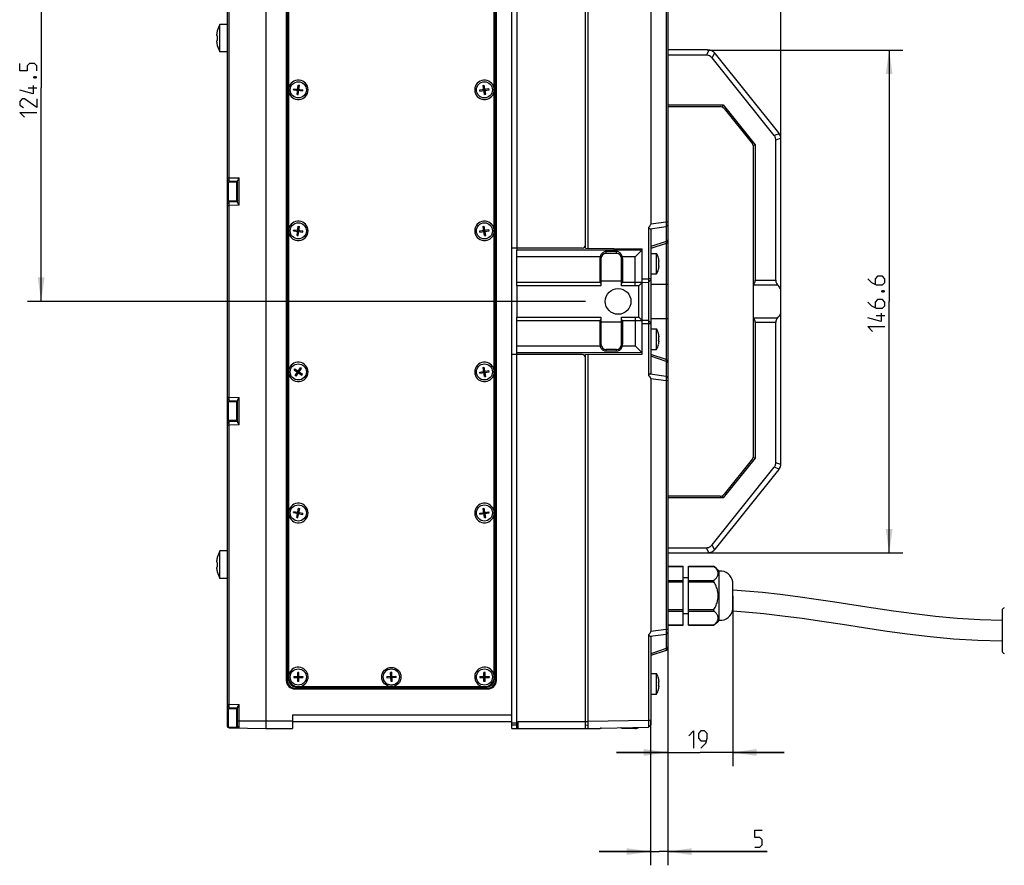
# Model space of a CAD drawing. Extents: x 0 to 420, y 0 to 297.
# Tile 11 of 13: x 186 to 329, y 111 to 234. Entities that reach past the tile are written whole.
import ezdxf

# ---------------------------------------------------------------- set-up
doc = ezdxf.new("R2010")
doc.units = 0
doc.header["$LTSCALE"] = 23.1
doc.layers.get('0').update_dxf_attribs({"linetype": 'CONTINUOUS'})
for name, color, linetype in [('02___PRT_ALL_AXES', 7, 'CONTINUOUS'), ('A_ACHSEN', 7, 'CONTINUOUS'), ('DIM_PILOTEES', 7, 'CONTINUOUS')]:
    doc.layers.add(name, color=color, linetype=linetype)
doc.dimstyles.get("Standard").update_dxf_attribs({"dimtxt": 2.5, "dimasz": 2.5, "dimexe": 1.25, "dimexo": 0.625, "dimtad": 1, "dimcen": 2.5, "dimazin": 3, "dimtfac": 1, "dimtmove": 0, "dimatfit": 3})

# ---------------------------------------------------------------- blocks, each defined once
blk = doc.blocks.new('_FILLED')
at = {"color": 0, "linetype": 'BYBLOCK'}
blk.add_solid([(0, 0), (-1, 0.143), (-1, -0.143)], dxfattribs=at)
blk = doc.blocks.new('*D3')
at = {"layer": 'DIM_PILOTEES', "color": 2, "linetype": 'CONTINUOUS'}
for p, q in [((280.29, 145.11), (280.29, 110.72)), ((277.79, 131.84), (277.79, 110.72)), ((277.79, 112.72), (270.29, 112.72)), ((270.29, 112.72), (279.04, 112.72)), ((294.78, 112.72), (279.04, 112.72)), ((280.29, 112.72), (294.78, 112.72))]:
    blk.add_line(p, q, dxfattribs=at)
at = {"layer": 'DIM_PILOTEES', "color": 2, "linetype": 'CONTINUOUS', "xscale": 3.5, "yscale": 3.5, "zscale": 3.5}
blk.add_blockref('_FILLED', (277.79, 112.72), dxfattribs=at)
at = {"layer": 'DIM_PILOTEES', "color": 2, "linetype": 'CONTINUOUS', "xscale": 3.5, "yscale": 3.5, "zscale": 3.5, "rotation": 180}
blk.add_blockref('_FILLED', (280.29, 112.72), dxfattribs=at)
blk = doc.blocks.new('*D4')
at = {"layer": 'DIM_PILOTEES', "color": 2, "linetype": 'CONTINUOUS'}
for p, q in [((280.29, 240.74), (280.29, 279.12)), ((296.79, 191.21), (296.79, 279.12)), ((280.29, 277.12), (288.54, 277.12)), ((296.79, 277.12), (288.54, 277.12))]:
    blk.add_line(p, q, dxfattribs=at)
at = {"layer": 'DIM_PILOTEES', "color": 2, "linetype": 'CONTINUOUS', "xscale": 3.5, "yscale": 3.5, "zscale": 3.5, "rotation": 180}
blk.add_blockref('_FILLED', (280.29, 277.12), dxfattribs=at)
at = {"layer": 'DIM_PILOTEES', "color": 2, "linetype": 'CONTINUOUS', "xscale": 3.5, "yscale": 3.5, "zscale": 3.5}
blk.add_blockref('_FILLED', (296.79, 277.12), dxfattribs=at)
blk = doc.blocks.new('*D6')
at = {"layer": 'DIM_PILOTEES', "color": 2, "linetype": 'CONTINUOUS'}
for p, q in [((289.77, 150.02), (289.77, 125.18)), ((280.29, 142.54), (280.29, 125.18)), ((280.29, 127.18), (272.79, 127.18)), ((272.79, 127.18), (285.03, 127.18)), ((297.27, 127.18), (285.03, 127.18)), ((289.77, 127.18), (297.27, 127.18))]:
    blk.add_line(p, q, dxfattribs=at)
at = {"layer": 'DIM_PILOTEES', "color": 2, "linetype": 'CONTINUOUS', "xscale": 3.5, "yscale": 3.5, "zscale": 3.5}
blk.add_blockref('_FILLED', (280.29, 127.18), dxfattribs=at)
at = {"layer": 'DIM_PILOTEES', "color": 2, "linetype": 'CONTINUOUS', "xscale": 3.5, "yscale": 3.5, "zscale": 3.5, "rotation": 180}
blk.add_blockref('_FILLED', (289.77, 127.18), dxfattribs=at)
blk = doc.blocks.new('*D7')
at = {"layer": 'DIM_PILOTEES', "color": 2, "linetype": 'CONTINUOUS'}
for p, q in [((258.44, 255.17), (186.88, 255.17)), ((188.88, 255.17), (188.88, 224.05)), ((188.88, 192.92), (188.88, 224.05)), ((268.29, 192.92), (186.88, 192.92))]:
    blk.add_line(p, q, dxfattribs=at)
at = {"layer": 'DIM_PILOTEES', "color": 2, "linetype": 'CONTINUOUS', "xscale": 3.5, "yscale": 3.5, "zscale": 3.5}
for p, rotation in [((188.88, 255.17), 90), ((188.88, 192.92), 270)]:
    blk.add_blockref('_FILLED', p, dxfattribs=dict(at, rotation=rotation))
blk = doc.blocks.new('*D8')
at = {"layer": 'DIM_PILOTEES', "color": 2, "linetype": 'CONTINUOUS'}
for p, q in [((286.07, 229.57), (314.58, 229.57)), ((312.58, 229.57), (312.58, 192.92)), ((312.58, 156.27), (312.58, 192.92)), ((286.07, 156.27), (314.58, 156.27))]:
    blk.add_line(p, q, dxfattribs=at)
at = {"layer": 'DIM_PILOTEES', "color": 2, "linetype": 'CONTINUOUS', "xscale": 3.5, "yscale": 3.5, "zscale": 3.5}
for p, rotation in [((312.58, 229.57), 90), ((312.58, 156.27), 270)]:
    blk.add_blockref('_FILLED', p, dxfattribs=dict(at, rotation=rotation))

msp = doc.modelspace()

# ---------------------------------------------------------------- linework, layer by layer
at = {"color": 7, "linetype": 'CONTINUOUS'}
for p, q in [((216.044, 130.949), (216.044, 254.899)), ((221.644, 255.174), (221.644, 130.674)), ((257.544, 131.707), (257.544, 255.174)), ((258.294, 255.174), (258.294, 200.674)), ((268.289, 200.673), (268.289, 255.174)), ((268.689, 200.67), (268.689, 255.159)), ((216.294, 210.949), (216.294, 251.653)), ((224.644, 248.274), (224.644, 137.674)), ((224.794, 248.274), (224.794, 137.674)), ((224.995, 137.774), (224.995, 248.074)), ((254.945, 137.774), (254.945, 248.074)), ((255.144, 137.674), (255.144, 248.174)), ((255.294, 137.674), (255.294, 248.174)), ((280.294, 243.493), (280.294, 142.356)), ((277.802, 241.045), (277.802, 204.189)), ((280.056, 240.742), (280.056, 204.489)), ((214.955, 229.299), (214.955, 233.299)), ((216.044, 233.299), (214.955, 233.299)), ((214.562, 232.359), (214.571, 232.353)), ((214.571, 230.245), (214.562, 230.24)), ((216.044, 229.299), (214.955, 229.299)), ((286.073, 229.574), (280.294, 229.574)), ((285.924, 228.824), (280.294, 228.824)), ((286.277, 229.56), (285.924, 228.824)), ((287.106, 229.162), (286.752, 228.426)), ((295.811, 217.102), (286.752, 228.426)), ((296.465, 217.485), (287.244, 229.011)), ((226.228, 223.105), (226.394, 224.445)), ((226.394, 224.445), (226.561, 224.424)), ((226.396, 223.084), (226.561, 224.424)), ((253.362, 224.42), (253.529, 224.444)), ((253.56, 223.084), (253.362, 224.42)), ((253.727, 223.109), (253.529, 224.444)), ((225.714, 223.763), (225.735, 223.931)), ((225.714, 223.763), (227.054, 223.598)), ((225.735, 223.931), (227.075, 223.765)), ((226.228, 223.105), (226.396, 223.084)), ((226.301, 223.691), (226.489, 223.838)), ((226.311, 223.775), (226.478, 223.754)), ((226.468, 223.67), (226.321, 223.858)), ((226.384, 223.681), (226.405, 223.848)), ((227.054, 223.598), (227.075, 223.765)), ((252.865, 223.749), (254.2, 223.947)), ((252.889, 223.582), (252.865, 223.749)), ((252.889, 223.582), (254.225, 223.78)), ((253.449, 223.835), (253.641, 223.693)), ((253.461, 223.752), (253.628, 223.777)), ((253.474, 223.669), (253.616, 223.86)), ((253.557, 223.681), (253.532, 223.848)), ((253.56, 223.084), (253.727, 223.109)), ((254.225, 223.78), (254.2, 223.947)), ((280.294, 221.574), (288.392, 221.574)), ((280.294, 221.324), (287.911, 221.324)), ((288.392, 221.574), (288.236, 221.25)), ((288.392, 221.574), (293.044, 215.759)), ((288.497, 221.043), (292.63, 215.877)), ((296.554, 217.362), (295.811, 217.102)), ((293.044, 215.759), (292.752, 215.656)), ((293.044, 215.759), (293.044, 196.024)), ((296.786, 216.7), (296.044, 216.439)), ((296.044, 196.024), (296.044, 216.439)), ((296.794, 169.301), (296.794, 216.548)), ((292.794, 170.441), (292.794, 215.408)), ((216.044, 210.949), (216.294, 210.949)), ((216.044, 210.704), (216.294, 210.449)), ((216.044, 210.701), (216.294, 210.446)), ((216.194, 207.549), (216.194, 210.299)), ((217.436, 210.299), (216.194, 210.299)), ((216.294, 210.949), (217.79, 210.923)), ((216.294, 210.449), (217.544, 210.428)), ((216.294, 210.299), (216.294, 210.446)), ((217.436, 207.549), (217.436, 210.299)), ((217.544, 210.192), (217.436, 210.299)), ((217.544, 207.358), (217.544, 210.497)), ((217.79, 206.932), (217.79, 210.923)), ((216.044, 207.151), (216.294, 207.406)), ((216.044, 206.906), (216.294, 206.906)), ((217.436, 207.549), (216.194, 207.549)), ((216.294, 207.406), (216.294, 207.549)), ((217.544, 207.428), (216.294, 207.406)), ((217.79, 206.932), (216.294, 206.906)), ((216.294, 178.943), (216.294, 206.906)), ((217.544, 207.657), (217.436, 207.549)), ((217.79, 206.932), (217.693, 207.068)), ((280.056, 204.489), (277.802, 204.189)), ((280.294, 204.489), (280.056, 204.489)), ((280.294, 204.051), (280.056, 203.822)), ((225.714, 203.203), (225.735, 203.371)), ((225.714, 203.203), (227.054, 203.038)), ((225.735, 203.371), (227.075, 203.205)), ((226.228, 202.545), (226.394, 203.885)), ((226.228, 202.545), (226.396, 202.524)), ((226.301, 203.131), (226.489, 203.278)), ((226.311, 203.215), (226.478, 203.194)), ((226.468, 203.11), (226.321, 203.298)), ((226.384, 203.121), (226.405, 203.288)), ((226.394, 203.885), (226.561, 203.864)), ((226.396, 202.524), (226.561, 203.864)), ((227.054, 203.038), (227.075, 203.205)), ((252.865, 203.189), (254.2, 203.387)), ((252.889, 203.022), (252.865, 203.189)), ((252.889, 203.022), (254.225, 203.22)), ((253.362, 203.86), (253.529, 203.884)), ((253.56, 202.524), (253.362, 203.86)), ((253.449, 203.275), (253.641, 203.133)), ((253.461, 203.192), (253.628, 203.217)), ((253.474, 203.109), (253.616, 203.3)), ((253.727, 202.549), (253.529, 203.884)), ((253.557, 203.121), (253.532, 203.288)), ((253.56, 202.524), (253.727, 202.549)), ((254.225, 203.22), (254.2, 203.387)), ((277.456, 203.705), (277.456, 196.215)), ((277.697, 203.508), (280.056, 203.822)), ((277.697, 203.508), (277.794, 203.452)), ((277.794, 203.452), (277.794, 182.396)), ((280.056, 203.822), (280.056, 201.662)), ((280.056, 201.662), (277.794, 200.927)), ((280.056, 201.379), (277.794, 200.644)), ((280.294, 201.892), (280.056, 201.662)), ((280.294, 201.706), (280.056, 201.379)), ((280.058, 201.38), (280.056, 201.379)), ((280.056, 201.379), (280.056, 184.47)), ((280.058, 201.38), (280.199, 201.575)), ((280.061, 201.388), (280.058, 201.38)), ((267.789, 200.674), (258.294, 200.674)), ((258.294, 200.424), (276.544, 200.424)), ((258.294, 195.199), (258.294, 200.391)), ((268.289, 200.673), (276.544, 200.601)), ((271.294, 199.924), (271.294, 200.189)), ((272.794, 200.189), (271.294, 200.189)), ((272.794, 199.924), (271.294, 199.924)), ((272.794, 199.924), (272.794, 200.189)), ((276.413, 200.293), (276.497, 200.378)), ((276.544, 185.248), (276.544, 200.601)), ((277.794, 199.924), (278.652, 199.924)), ((278.652, 196.924), (278.652, 199.924)), ((270.429, 199.424), (258.294, 199.424)), ((270.394, 199.174), (270.394, 195.699)), ((270.544, 199.174), (270.394, 199.174)), ((270.573, 199.383), (270.429, 199.424)), ((270.544, 199.174), (270.544, 195.199)), ((273.514, 199.383), (273.658, 199.424)), ((273.544, 195.199), (273.544, 199.174)), ((273.544, 199.174), (273.694, 199.174)), ((275.544, 199.424), (273.658, 199.424)), ((273.694, 199.174), (273.694, 195.699)), ((275.544, 195.199), (275.544, 199.424)), ((278.943, 199.232), (278.936, 199.228)), ((277.794, 196.924), (278.652, 196.924)), ((278.936, 197.621), (278.943, 197.617)), ((270.394, 195.699), (258.294, 195.699)), ((270.394, 195.699), (270.544, 195.549)), ((270.544, 195.924), (273.544, 195.924)), ((273.544, 195.549), (273.694, 195.699)), ((276.544, 195.699), (273.694, 195.699)), ((276.044, 195.199), (276.544, 195.699)), ((276.544, 196.199), (277.456, 196.215)), ((276.544, 195.699), (277.456, 195.715)), ((277.794, 196.215), (277.456, 196.215)), ((277.794, 196.059), (277.456, 195.715)), ((277.456, 195.715), (277.456, 190.133)), ((277.794, 195.424), (280.294, 195.424)), ((292.794, 195.361), (296.295, 195.361)), ((293.044, 196.024), (296.044, 196.024)), ((270.544, 195.199), (258.294, 195.199)), ((276.044, 195.199), (273.544, 195.199)), ((276.044, 190.649), (276.044, 195.199)), ((258.294, 185.457), (258.294, 190.649)), ((258.294, 190.649), (270.544, 190.649)), ((258.294, 190.149), (270.394, 190.149)), ((270.544, 190.299), (270.394, 190.149)), ((270.394, 190.149), (270.394, 186.674)), ((270.544, 190.649), (270.544, 186.674)), ((270.544, 189.924), (273.544, 189.924)), ((273.544, 186.674), (273.544, 190.649)), ((273.544, 190.649), (276.044, 190.649)), ((273.694, 190.149), (273.544, 190.299)), ((273.694, 190.149), (273.694, 186.674)), ((273.694, 190.149), (276.544, 190.149)), ((275.544, 190.649), (275.544, 186.424)), ((276.044, 190.649), (276.544, 190.149)), ((277.456, 190.133), (276.544, 190.149)), ((277.456, 189.634), (276.544, 189.649)), ((277.794, 189.789), (277.456, 190.133)), ((277.456, 189.634), (277.456, 182.144)), ((277.794, 189.634), (277.456, 189.634)), ((277.794, 190.424), (280.294, 190.424)), ((296.295, 190.488), (292.794, 190.488)), ((293.044, 189.825), (293.044, 170.09)), ((296.044, 189.825), (293.044, 189.825)), ((296.044, 169.41), (296.044, 189.825)), ((277.794, 188.924), (278.652, 188.924)), ((278.652, 185.924), (278.652, 188.924)), ((278.943, 188.232), (278.936, 188.228)), ((258.294, 186.424), (270.429, 186.424)), ((276.544, 185.424), (258.294, 185.424)), ((270.394, 186.674), (270.544, 186.674)), ((270.429, 186.424), (270.573, 186.466)), ((271.294, 185.66), (271.294, 185.924)), ((272.794, 185.924), (271.294, 185.924)), ((272.794, 185.66), (271.294, 185.66)), ((272.794, 185.66), (272.794, 185.924)), ((273.658, 186.424), (273.514, 186.466)), ((273.694, 186.674), (273.544, 186.674)), ((273.658, 186.424), (275.544, 186.424)), ((276.544, 185.424), (276.54, 185.429)), ((277.794, 185.924), (278.652, 185.924)), ((278.936, 186.621), (278.943, 186.617)), ((267.789, 185.174), (258.294, 185.174)), ((268.289, 185.176), (276.544, 185.248)), ((268.289, 130.674), (268.289, 185.176)), ((268.689, 130.69), (268.689, 185.179)), ((280.056, 184.47), (277.794, 185.205)), ((280.056, 184.186), (277.794, 184.921)), ((280.056, 184.47), (280.058, 184.469)), ((280.294, 184.143), (280.056, 184.47)), ((280.056, 184.186), (280.056, 182.027)), ((280.294, 183.957), (280.056, 184.186)), ((280.199, 184.274), (280.058, 184.469)), ((225.797, 182.969), (225.895, 183.106)), ((225.797, 182.969), (226.894, 182.182)), ((225.895, 183.106), (226.992, 182.319)), ((225.933, 182.145), (226.72, 183.242)), ((226.07, 182.047), (226.857, 183.144)), ((226.277, 182.625), (226.512, 182.664)), ((226.463, 182.595), (226.326, 182.694)), ((226.345, 182.576), (226.444, 182.713)), ((226.414, 182.527), (226.375, 182.762)), ((226.857, 183.144), (226.72, 183.242)), ((252.865, 182.629), (254.2, 182.827)), ((252.889, 182.462), (252.865, 182.629)), ((252.889, 182.462), (254.225, 182.66)), ((253.362, 183.3), (253.529, 183.324)), ((253.56, 181.964), (253.362, 183.3)), ((253.449, 182.715), (253.641, 182.573)), ((253.461, 182.632), (253.628, 182.657)), ((253.474, 182.549), (253.616, 182.74)), ((253.727, 181.989), (253.529, 183.324)), ((253.557, 182.561), (253.532, 182.728)), ((254.225, 182.66), (254.2, 182.827)), ((226.07, 182.047), (225.933, 182.145)), ((226.894, 182.182), (226.992, 182.319)), ((253.56, 181.964), (253.727, 181.989)), ((277.794, 182.396), (277.697, 182.341)), ((277.697, 182.341), (280.056, 182.027)), ((277.802, 181.66), (277.802, 144.804)), ((280.056, 181.36), (277.802, 181.66)), ((280.294, 181.797), (280.056, 182.027)), ((280.056, 181.36), (280.056, 145.107)), ((280.294, 181.36), (280.056, 181.36)), ((216.044, 178.943), (216.294, 178.943)), ((216.044, 178.697), (216.294, 178.443)), ((216.194, 175.549), (216.194, 178.299)), ((217.436, 178.299), (216.194, 178.299)), ((216.294, 178.943), (217.79, 178.917)), ((216.294, 178.299), (216.294, 178.443)), ((216.294, 178.443), (217.544, 178.421)), ((217.436, 175.549), (217.436, 178.299)), ((217.544, 178.192), (217.436, 178.299)), ((217.544, 175.352), (217.544, 178.491)), ((217.79, 174.925), (217.79, 178.917)), ((216.044, 175.148), (216.294, 175.403)), ((216.044, 175.145), (216.294, 175.399)), ((217.436, 175.549), (216.194, 175.549)), ((216.294, 175.403), (216.294, 175.549)), ((217.544, 175.421), (216.294, 175.399)), ((217.544, 175.657), (217.436, 175.549)), ((216.044, 174.899), (216.294, 174.899)), ((217.79, 174.925), (216.294, 174.899)), ((216.294, 134.196), (216.294, 174.899)), ((293.044, 170.09), (288.392, 164.274)), ((292.63, 169.972), (288.497, 164.806)), ((292.752, 170.192), (293.044, 170.09)), ((286.752, 157.422), (295.811, 168.747)), ((287.244, 156.837), (296.465, 168.364)), ((296.554, 168.487), (295.811, 168.747)), ((296.786, 169.149), (296.044, 169.41)), ((287.911, 164.524), (280.294, 164.524)), ((288.392, 164.274), (280.294, 164.274)), ((288.236, 164.598), (288.392, 164.274)), ((226.18, 161.439), (226.444, 162.763)), ((226.346, 161.406), (226.609, 162.73)), ((226.444, 162.763), (226.609, 162.73)), ((253.362, 162.74), (253.529, 162.764)), ((253.56, 161.404), (253.362, 162.74)), ((253.727, 161.429), (253.529, 162.764)), ((225.716, 162.134), (225.749, 162.299)), ((225.716, 162.134), (227.04, 161.87)), ((225.749, 162.299), (227.073, 162.035)), ((226.18, 161.439), (226.346, 161.406)), ((226.295, 162.018), (226.494, 162.151)), ((226.312, 162.101), (226.477, 162.068)), ((226.461, 161.985), (226.328, 162.184)), ((226.378, 162.002), (226.411, 162.167)), ((227.04, 161.87), (227.073, 162.035)), ((252.865, 162.069), (254.2, 162.267)), ((252.889, 161.902), (252.865, 162.069)), ((252.889, 161.902), (254.225, 162.1)), ((253.449, 162.155), (253.641, 162.013)), ((253.461, 162.072), (253.628, 162.097)), ((253.474, 161.989), (253.616, 162.18)), ((253.557, 162.001), (253.532, 162.168)), ((253.56, 161.404), (253.727, 161.429)), ((254.225, 162.1), (254.2, 162.267)), ((280.294, 157.024), (285.924, 157.024)), ((286.277, 156.288), (285.924, 157.024)), ((287.106, 156.686), (286.752, 157.422)), ((214.562, 155.609), (214.571, 155.603)), ((214.955, 152.549), (214.955, 156.549)), ((216.044, 156.549), (214.955, 156.549)), ((280.294, 156.274), (286.073, 156.274)), ((280.294, 154.316), (282.542, 154.316)), ((280.294, 154.282), (282.542, 154.282)), ((282.542, 145.733), (282.542, 154.316)), ((283.292, 154.316), (286.939, 154.316)), ((283.292, 145.733), (283.292, 154.316)), ((283.292, 154.282), (286.988, 154.282)), ((286.939, 154.316), (286.94, 154.315)), ((286.94, 154.315), (286.951, 154.307)), ((286.951, 154.307), (286.988, 154.282)), ((214.571, 153.495), (214.562, 153.49)), ((216.044, 152.549), (214.955, 152.549)), ((280.294, 152.262), (282.542, 152.262)), ((283.292, 152.649), (282.542, 152.649)), ((283.292, 152.262), (286.988, 152.262)), ((280.294, 152.045), (282.542, 152.045)), ((283.292, 152.045), (286.988, 152.045)), ((289.775, 148.024), (289.775, 152.024)), ((280.294, 148.004), (282.542, 148.004)), ((283.292, 148.004), (286.988, 148.004)), ((280.294, 147.787), (282.542, 147.787)), ((283.292, 147.399), (282.542, 147.399)), ((283.292, 147.787), (286.988, 147.787)), ((329.044, 147.864), (329.044, 141.984)), ((280.056, 145.107), (277.802, 144.804)), ((280.294, 145.107), (280.056, 145.107)), ((280.294, 145.766), (282.542, 145.766)), ((280.294, 145.733), (282.542, 145.733)), ((283.292, 145.766), (286.988, 145.766)), ((283.292, 145.733), (286.939, 145.733)), ((286.988, 145.766), (286.951, 145.741)), ((277.456, 144.319), (277.456, 131.843)), ((277.704, 144.118), (280.056, 144.435)), ((277.704, 144.118), (277.794, 144.068)), ((277.794, 144.068), (277.794, 131.187)), ((280.294, 144.666), (280.056, 144.435)), ((280.056, 144.435), (280.056, 142.307)), ((280.056, 142.307), (277.794, 141.572)), ((280.294, 142.539), (280.056, 142.307)), ((280.294, 142.356), (280.056, 142.029)), ((280.058, 142.03), (280.199, 142.225)), ((280.056, 142.029), (277.794, 141.294)), ((280.058, 142.03), (280.056, 142.029)), ((280.06, 142.038), (280.058, 142.03)), ((225.72, 138.259), (225.72, 138.09)), ((225.72, 138.259), (227.07, 138.259)), ((225.72, 138.09), (227.07, 138.09)), ((226.31, 137.499), (226.31, 138.849)), ((226.479, 138.849), (226.31, 138.849)), ((226.31, 138.259), (226.479, 138.09)), ((226.31, 138.09), (226.479, 138.259)), ((226.479, 138.174), (226.31, 138.174)), ((226.395, 138.259), (226.395, 138.09)), ((226.479, 137.499), (226.479, 138.849)), ((227.07, 138.259), (227.07, 138.09)), ((239.291, 138.225), (240.64, 138.293)), ((239.291, 138.225), (239.3, 138.056)), ((239.3, 138.056), (240.648, 138.124)), ((240.02, 138.853), (239.852, 138.844)), ((239.919, 137.496), (239.852, 138.844)), ((239.881, 138.254), (240.058, 138.094)), ((240.054, 138.179), (239.885, 138.17)), ((239.89, 138.086), (240.05, 138.263)), ((239.965, 138.259), (239.974, 138.09)), ((240.088, 137.504), (240.02, 138.853)), ((240.64, 138.293), (240.648, 138.124)), ((252.87, 138.259), (254.22, 138.259)), ((252.87, 138.259), (252.87, 138.09)), ((252.87, 138.09), (254.22, 138.09)), ((253.629, 138.849), (253.46, 138.849)), ((253.46, 137.499), (253.46, 138.849)), ((253.46, 138.259), (253.629, 138.09)), ((253.46, 138.09), (253.629, 138.259)), ((253.629, 138.174), (253.46, 138.174)), ((253.545, 138.259), (253.545, 138.09)), ((253.629, 137.499), (253.629, 138.849)), ((254.22, 138.259), (254.22, 138.09)), ((277.794, 138.674), (278.652, 138.674)), ((278.652, 135.674), (278.652, 138.674)), ((278.943, 137.982), (278.936, 137.978)), ((224.794, 137.674), (224.644, 137.674)), ((225.894, 136.574), (225.894, 136.424)), ((225.894, 136.574), (254.044, 136.574)), ((225.995, 136.774), (253.945, 136.774)), ((226.479, 137.499), (226.31, 137.499)), ((240.088, 137.504), (239.919, 137.496)), ((253.629, 137.499), (253.46, 137.499)), ((254.044, 136.574), (254.044, 136.424)), ((255.144, 137.674), (255.294, 137.674)), ((225.894, 136.424), (254.044, 136.424)), ((277.794, 135.674), (278.652, 135.674)), ((278.936, 136.371), (278.943, 136.367)), ((216.044, 134.196), (216.294, 134.196)), ((216.044, 133.951), (216.294, 133.696)), ((216.294, 134.196), (217.79, 134.17)), ((216.294, 133.549), (216.294, 133.696)), ((216.294, 133.696), (217.544, 133.674)), ((217.544, 130.907), (217.544, 133.744)), ((217.79, 130.742), (217.79, 134.17)), ((216.194, 130.799), (216.194, 133.549)), ((217.436, 133.549), (216.194, 133.549)), ((217.544, 133.442), (217.436, 133.549)), ((217.436, 130.799), (217.436, 133.549)), ((225.544, 132.674), (225.544, 130.674)), ((225.544, 132.674), (257.544, 132.674)), ((217.436, 130.799), (216.194, 130.799)), ((216.263, 130.799), (216.294, 130.768)), ((216.294, 130.768), (221.644, 130.674)), ((217.544, 130.907), (217.436, 130.799)), ((217.544, 131.763), (225.544, 131.763)), ((225.544, 131.674), (257.544, 131.674)), ((257.544, 130.674), (257.544, 131.424)), ((258.294, 131.174), (257.544, 131.174)), ((258.444, 131.424), (258.294, 131.424)), ((258.294, 130.674), (258.294, 131.424)), ((258.444, 131.674), (268.289, 131.674)), ((258.444, 130.674), (258.444, 131.674)), ((268.289, 131.683), (268.689, 131.683)), ((268.289, 131.183), (268.689, 131.172)), ((268.289, 130.683), (277.456, 130.843)), ((277.456, 131.843), (268.689, 131.69)), ((277.794, 131.843), (277.456, 131.843)), ((277.794, 131.187), (277.456, 130.843)), ((221.644, 130.674), (225.544, 130.674)), ((257.544, 130.674), (270.429, 130.674)), ((275.544, 130.674), (273.658, 130.674))]:
    msp.add_line(p, q, dxfattribs=at)
for points in [[(214.571, 232.353), (214.553, 232.279), (214.537, 232.207), (214.523, 232.139), (214.511, 232.075), (214.501, 232.014), (214.493, 231.955), (214.485, 231.9), (214.479, 231.846), (214.473, 231.793), (214.468, 231.742)], [(214.468, 231.742), (214.473, 231.73), (214.479, 231.716), (214.486, 231.703), (214.494, 231.689), (214.503, 231.674), (214.513, 231.658), (214.524, 231.642), (214.538, 231.623), (214.553, 231.603), (214.571, 231.582)], [(214.571, 231.582), (214.566, 231.487), (214.563, 231.393), (214.562, 231.299), (214.563, 231.206), (214.566, 231.111), (214.571, 231.017)], [(214.571, 231.017), (214.553, 230.995), (214.538, 230.975), (214.524, 230.957), (214.513, 230.94), (214.503, 230.925), (214.494, 230.91), (214.486, 230.896), (214.479, 230.882), (214.473, 230.869), (214.468, 230.857)], [(214.468, 230.857), (214.473, 230.805), (214.479, 230.753), (214.485, 230.699), (214.493, 230.643), (214.501, 230.585), (214.511, 230.524), (214.523, 230.459), (214.537, 230.391), (214.553, 230.32), (214.571, 230.245)], [(286.752, 228.426), (286.639, 228.547), (286.517, 228.646), (286.385, 228.723), (286.242, 228.778), (286.088, 228.812), (285.924, 228.824)], [(296.044, 216.439), (296.037, 216.561), (296.017, 216.678), (295.985, 216.791), (295.94, 216.899), (295.882, 217.002), (295.811, 217.102)], [(216.294, 210.449), (216.293, 210.459), (216.292, 210.488), (216.292, 210.535), (216.292, 210.597), (216.292, 210.673), (216.292, 210.759), (216.293, 210.852), (216.294, 210.949)], [(217.544, 210.497), (217.549, 210.531), (217.563, 210.57)], [(217.563, 210.57), (217.586, 210.617), (217.616, 210.668), (217.652, 210.725), (217.693, 210.787), (217.79, 210.923)], [(216.294, 206.906), (216.293, 207.004), (216.292, 207.098), (216.292, 207.184), (216.292, 207.26), (216.292, 207.322), (216.292, 207.368), (216.293, 207.396), (216.294, 207.406)], [(217.693, 207.068), (217.652, 207.13), (217.616, 207.187), (217.586, 207.239), (217.563, 207.285), (217.549, 207.325), (217.544, 207.358)], [(277.456, 203.705), (277.527, 203.76), (277.592, 203.816), (277.651, 203.874), (277.702, 203.934), (277.744, 203.997), (277.775, 204.061), (277.795, 204.125), (277.802, 204.189)], [(280.056, 204.489), (280.06, 204.366), (280.063, 204.246), (280.064, 204.129), (280.063, 204.019), (280.06, 203.916), (280.056, 203.822)], [(277.456, 203.705), (277.508, 203.648), (277.566, 203.597), (277.629, 203.55), (277.697, 203.508)], [(280.056, 201.662), (280.061, 201.58), (280.063, 201.51), (280.064, 201.455), (280.063, 201.414), (280.061, 201.388)], [(271.294, 200.189), (271.227, 200.186), (271.158, 200.177), (271.087, 200.161), (271.014, 200.137), (270.941, 200.104), (270.868, 200.063), (270.796, 200.012), (270.725, 199.95), (270.656, 199.877), (270.592, 199.794), (270.537, 199.702), (270.49, 199.607), (270.455, 199.515), (270.429, 199.424)], [(273.658, 199.424), (273.633, 199.513), (273.599, 199.603), (273.555, 199.694), (273.503, 199.782), (273.442, 199.865), (273.374, 199.94), (273.303, 200.004), (273.229, 200.057), (273.155, 200.1), (273.081, 200.134), (273.008, 200.159), (272.935, 200.176), (272.864, 200.186), (272.794, 200.189)], [(275.544, 199.424), (275.669, 199.548), (275.789, 199.669)], [(275.789, 199.669), (276.013, 199.893), (276.113, 199.994), (276.205, 200.085), (276.285, 200.166), (276.413, 200.293)], [(276.497, 200.378), (276.539, 200.419), (276.544, 200.424)], [(279.016, 198.761), (279.012, 198.801), (279.008, 198.841), (279.003, 198.882), (278.997, 198.924), (278.99, 198.969), (278.982, 199.016), (278.973, 199.065), (278.962, 199.117), (278.95, 199.171), (278.936, 199.228)], [(278.936, 198.64), (278.95, 198.656), (278.962, 198.671), (278.972, 198.685), (278.981, 198.698), (278.989, 198.71), (278.996, 198.721), (279.002, 198.731), (279.007, 198.742), (279.012, 198.752), (279.016, 198.761)], [(278.936, 198.64), (278.94, 198.568), (278.942, 198.496), (278.943, 198.424), (278.942, 198.353), (278.94, 198.281), (278.936, 198.209)], [(279.016, 198.087), (279.012, 198.097), (279.007, 198.107), (279.002, 198.117), (278.996, 198.128), (278.989, 198.139), (278.981, 198.151), (278.972, 198.164), (278.962, 198.178), (278.95, 198.193), (278.936, 198.209)], [(278.936, 197.621), (278.95, 197.678), (278.962, 197.732), (278.973, 197.784), (278.982, 197.833), (278.99, 197.88), (278.997, 197.924), (279.003, 197.967), (279.008, 198.008), (279.012, 198.048), (279.016, 198.087)], [(277.456, 196.215), (277.457, 196.117), (277.458, 196.023), (277.458, 195.937), (277.458, 195.861), (277.458, 195.799), (277.458, 195.753), (277.457, 195.725), (277.456, 195.715)], [(292.794, 195.362), (292.872, 195.464), (292.935, 195.57), (292.983, 195.681), (293.017, 195.795), (293.038, 195.909), (293.044, 196.024)], [(296.044, 196.024), (296.05, 195.909), (296.07, 195.795), (296.105, 195.68), (296.153, 195.569), (296.217, 195.463), (296.295, 195.361)], [(296.794, 194.64), (296.725, 194.764), (296.651, 194.887), (296.571, 195.008), (296.485, 195.128), (296.393, 195.245), (296.295, 195.361)], [(296.295, 190.488), (296.393, 190.604), (296.485, 190.721), (296.571, 190.841), (296.651, 190.962), (296.725, 191.085), (296.794, 191.209)], [(277.456, 190.133), (277.457, 190.124), (277.458, 190.095), (277.458, 190.049), (277.458, 189.987), (277.458, 189.911), (277.458, 189.825), (277.457, 189.731), (277.456, 189.634)], [(293.044, 189.825), (293.038, 189.94), (293.017, 190.054), (292.983, 190.167), (292.935, 190.279), (292.872, 190.385), (292.794, 190.487)], [(296.295, 190.488), (296.217, 190.386), (296.153, 190.28), (296.105, 190.168), (296.07, 190.054), (296.05, 189.94), (296.044, 189.825)], [(279.016, 187.761), (279.012, 187.801), (279.008, 187.841), (279.003, 187.882), (278.997, 187.924), (278.99, 187.969), (278.982, 188.016), (278.973, 188.065), (278.962, 188.117), (278.95, 188.171), (278.936, 188.228)], [(278.936, 187.64), (278.95, 187.656), (278.962, 187.671), (278.972, 187.685), (278.981, 187.698), (278.989, 187.71), (278.996, 187.721), (279.002, 187.731), (279.007, 187.742), (279.012, 187.752), (279.016, 187.761)], [(278.936, 187.64), (278.94, 187.568), (278.942, 187.496), (278.943, 187.424), (278.942, 187.353), (278.94, 187.281), (278.936, 187.209)], [(279.016, 187.087), (279.012, 187.097), (279.007, 187.107), (279.002, 187.117), (278.996, 187.128), (278.989, 187.139), (278.981, 187.151), (278.972, 187.164), (278.962, 187.178), (278.95, 187.193), (278.936, 187.209)], [(278.936, 186.621), (278.95, 186.678), (278.962, 186.732), (278.973, 186.784), (278.982, 186.833), (278.99, 186.88), (278.997, 186.924), (279.003, 186.967), (279.008, 187.008), (279.012, 187.048), (279.016, 187.087)], [(271.294, 185.66), (271.227, 185.662), (271.157, 185.672), (271.086, 185.688), (271.013, 185.713), (270.94, 185.745), (270.867, 185.786), (270.794, 185.838), (270.722, 185.901), (270.653, 185.975), (270.59, 186.059), (270.535, 186.15), (270.489, 186.244), (270.454, 186.335), (270.429, 186.424)], [(273.658, 186.424), (273.633, 186.333), (273.597, 186.241), (273.552, 186.148), (273.497, 186.058), (273.434, 185.974), (273.365, 185.9), (273.293, 185.838), (273.22, 185.786), (273.147, 185.745), (273.075, 185.713), (273.002, 185.688), (272.931, 185.672), (272.861, 185.662), (272.794, 185.66)], [(275.724, 186.244), (275.633, 186.336), (275.544, 186.424)], [(276.54, 185.429), (276.502, 185.466), (275.724, 186.244)], [(280.058, 184.469), (280.061, 184.46), (280.063, 184.435), (280.064, 184.394), (280.063, 184.338), (280.061, 184.269), (280.056, 184.186)], [(277.697, 182.341), (277.629, 182.299), (277.566, 182.252), (277.508, 182.2), (277.456, 182.144)], [(277.802, 181.66), (277.795, 181.724), (277.775, 181.788), (277.744, 181.852), (277.702, 181.914), (277.651, 181.974), (277.592, 182.033), (277.527, 182.089), (277.456, 182.144)], [(280.056, 182.027), (280.06, 181.933), (280.063, 181.83), (280.064, 181.719), (280.063, 181.603), (280.06, 181.482), (280.056, 181.36)], [(216.294, 178.443), (216.293, 178.452), (216.292, 178.481), (216.292, 178.527), (216.292, 178.589), (216.292, 178.665), (216.292, 178.752), (216.293, 178.845), (216.294, 178.943)], [(217.544, 178.491), (217.549, 178.524), (217.563, 178.564)], [(217.563, 178.564), (217.586, 178.61), (217.616, 178.662), (217.652, 178.719), (217.693, 178.781), (217.79, 178.917)], [(216.294, 174.899), (216.293, 174.997), (216.292, 175.09), (216.292, 175.177), (216.292, 175.252), (216.292, 175.315), (216.292, 175.361), (216.293, 175.389), (216.294, 175.399)], [(217.79, 174.925), (217.74, 174.996), (217.693, 175.062), (217.652, 175.123), (217.616, 175.18), (217.586, 175.232), (217.563, 175.278), (217.549, 175.318), (217.544, 175.352)], [(295.811, 168.747), (295.882, 168.846), (295.94, 168.95), (295.985, 169.058), (296.017, 169.171), (296.037, 169.288), (296.044, 169.41)], [(285.924, 157.024), (286.088, 157.037), (286.242, 157.071), (286.385, 157.126), (286.517, 157.203), (286.639, 157.302), (286.752, 157.422)], [(214.571, 155.603), (214.553, 155.529), (214.537, 155.457), (214.523, 155.389), (214.511, 155.325), (214.501, 155.264), (214.493, 155.205), (214.485, 155.15), (214.479, 155.096), (214.473, 155.043), (214.468, 154.992)], [(214.468, 154.992), (214.473, 154.98), (214.479, 154.966), (214.486, 154.953), (214.494, 154.939), (214.503, 154.924), (214.513, 154.908), (214.524, 154.892), (214.538, 154.873), (214.553, 154.853), (214.571, 154.832)], [(214.571, 154.267), (214.553, 154.245), (214.538, 154.225), (214.524, 154.207), (214.513, 154.19), (214.503, 154.175), (214.494, 154.16), (214.486, 154.146), (214.479, 154.132), (214.473, 154.119), (214.468, 154.107)], [(214.468, 154.107), (214.473, 154.055), (214.479, 154.003), (214.485, 153.949), (214.493, 153.893), (214.501, 153.835), (214.511, 153.774), (214.523, 153.709), (214.537, 153.641), (214.553, 153.57), (214.571, 153.495)], [(214.571, 154.832), (214.566, 154.737), (214.563, 154.643), (214.562, 154.549), (214.563, 154.456), (214.566, 154.361), (214.571, 154.267)], [(286.988, 152.262), (287.108, 152.351), (287.214, 152.441), (287.307, 152.533), (287.386, 152.624), (287.452, 152.714), (287.506, 152.802), (287.549, 152.887), (287.582, 152.97), (287.606, 153.05), (287.622, 153.127), (287.631, 153.201), (287.634, 153.273), (287.631, 153.347), (287.621, 153.421), (287.604, 153.499), (287.581, 153.578), (287.55, 153.654), (287.513, 153.729), (287.47, 153.803), (287.42, 153.875), (287.364, 153.946), (287.302, 154.017), (287.233, 154.086), (287.157, 154.153), (287.076, 154.219), (286.988, 154.282)], [(286.988, 152.262), (286.971, 152.247), (286.957, 152.231), (286.947, 152.212), (286.941, 152.192), (286.939, 152.17), (286.941, 152.147), (286.947, 152.123), (286.957, 152.097), (286.971, 152.071), (286.988, 152.045)], [(286.988, 148.004), (287.095, 148.162), (287.192, 148.323), (287.278, 148.486), (287.354, 148.651), (287.42, 148.817), (287.477, 148.985), (287.525, 149.155), (287.564, 149.326), (287.595, 149.499), (287.616, 149.673), (287.63, 149.849), (287.634, 150.024), (287.63, 150.2), (287.617, 150.375), (287.595, 150.549), (287.564, 150.722), (287.525, 150.894), (287.477, 151.063), (287.42, 151.231), (287.354, 151.397), (287.278, 151.562), (287.192, 151.726), (287.095, 151.886), (286.988, 152.045)], [(329.044, 146.425), (325.808, 146.507), (322.523, 146.713), (319.333, 147.011), (316.233, 147.373), (313.219, 147.777), (310.286, 148.204), (307.429, 148.637), (304.643, 149.062), (301.923, 149.467), (299.267, 149.842), (296.67, 150.178), (294.13, 150.466), (291.649, 150.7), (289.775, 150.834)], [(286.988, 148.004), (286.971, 147.977), (286.957, 147.951), (286.947, 147.926), (286.941, 147.902), (286.939, 147.879), (286.941, 147.857), (286.947, 147.837), (286.957, 147.818), (286.971, 147.801), (286.988, 147.787)], [(286.988, 145.766), (287.076, 145.83), (287.158, 145.896), (287.233, 145.964), (287.303, 146.033), (287.366, 146.104), (287.422, 146.175), (287.471, 146.248), (287.514, 146.321), (287.551, 146.397), (287.581, 146.473), (287.605, 146.552), (287.622, 146.63), (287.631, 146.705), (287.634, 146.778), (287.631, 146.851), (287.622, 146.924), (287.605, 147.001), (287.581, 147.081), (287.548, 147.164), (287.505, 147.249), (287.451, 147.336), (287.385, 147.426), (287.306, 147.517), (287.214, 147.608), (287.108, 147.698), (286.988, 147.787)], [(289.735, 147.828), (291.578, 147.695), (294.277, 147.433), (297.044, 147.108), (299.876, 146.729), (302.779, 146.308), (305.758, 145.857), (308.819, 145.39), (311.966, 144.925), (315.205, 144.48), (318.542, 144.078), (321.981, 143.747), (325.528, 143.517), (329.044, 143.425)], [(280.056, 145.107), (280.06, 144.983), (280.063, 144.861), (280.064, 144.744), (280.063, 144.633), (280.06, 144.529), (280.056, 144.435)], [(286.951, 145.741), (286.94, 145.734), (286.939, 145.733)], [(277.456, 144.319), (277.527, 144.374), (277.592, 144.431), (277.651, 144.489), (277.702, 144.549), (277.744, 144.612), (277.775, 144.675), (277.795, 144.739), (277.802, 144.804)], [(277.456, 144.319), (277.51, 144.261), (277.569, 144.209), (277.634, 144.161), (277.704, 144.118)], [(280.056, 142.307), (280.06, 142.226), (280.063, 142.158), (280.064, 142.103), (280.063, 142.063), (280.06, 142.038)], [(279.016, 137.511), (279.012, 137.551), (279.008, 137.591), (279.003, 137.632), (278.997, 137.674), (278.99, 137.719), (278.982, 137.766), (278.973, 137.815), (278.962, 137.867), (278.95, 137.921), (278.936, 137.978)], [(278.936, 137.39), (278.95, 137.406), (278.962, 137.421), (278.972, 137.435), (278.981, 137.448), (278.989, 137.46), (278.996, 137.471), (279.002, 137.481), (279.007, 137.492), (279.012, 137.502), (279.016, 137.511)], [(278.936, 137.39), (278.94, 137.318), (278.942, 137.246), (278.943, 137.174), (278.942, 137.103), (278.94, 137.031), (278.936, 136.959)], [(279.016, 136.837), (279.012, 136.847), (279.007, 136.857), (279.002, 136.867), (278.996, 136.878), (278.989, 136.889), (278.981, 136.901), (278.972, 136.914), (278.962, 136.928), (278.95, 136.943), (278.936, 136.959)], [(278.936, 136.371), (278.95, 136.428), (278.962, 136.482), (278.973, 136.534), (278.982, 136.583), (278.99, 136.63), (278.997, 136.674), (279.003, 136.717), (279.008, 136.758), (279.012, 136.798), (279.016, 136.837)], [(216.294, 133.696), (216.293, 133.706), (216.292, 133.734), (216.292, 133.781), (216.292, 133.843), (216.292, 133.919), (216.292, 134.005), (216.293, 134.099), (216.294, 134.196)], [(217.544, 133.744), (217.549, 133.777), (217.563, 133.817)], [(217.563, 133.817), (217.586, 133.863), (217.616, 133.915), (217.652, 133.972), (217.693, 134.034), (217.79, 134.17)], [(216.294, 130.768), (216.293, 130.777), (216.293, 130.801)], [(270.552, 130.722), (270.537, 130.714), (270.49, 130.691), (270.455, 130.678), (270.429, 130.674)], [(273.658, 130.674), (273.633, 130.678), (273.599, 130.69), (273.555, 130.711), (273.503, 130.741), (273.448, 130.773)], [(277.456, 131.843), (277.457, 131.533), (277.458, 131.388), (277.458, 131.255), (277.458, 131.135), (277.458, 131.034), (277.458, 130.952), (277.457, 130.892), (277.457, 130.855), (277.456, 130.843)]]:
    msp.add_lwpolyline(points, dxfattribs=at)
msp.add_circle((239.97, 138.174), 1.4, dxfattribs=at)
for centre, radius, start, end in [((218.419, 231.299), 4, 150, 164.63819), ((218.419, 231.299), 4, 195.36181, 210), ((286.073, 228.074), 1.5, 38.65981, 90), ((226.395, 223.764), 1.425, 190.74824, 169.25176), ((253.545, 223.764), 1.425, 10.74824, 349.25176), ((287.911, 220.574), 0.75, 38.65981, 90), ((295.294, 216.548), 1.5, 0, 38.65981), ((292.044, 215.408), 0.75, 0, 38.65981), ((216.194, 210.149), 0.15, 90, 180), ((216.194, 207.699), 0.15, 180, 270), ((226.395, 203.204), 1.425, 190.74824, 169.25176), ((253.545, 203.204), 1.425, 10.74824, 349.25176), ((267.789, 201.174), 0.5, 270, 360), ((271.294, 199.174), 0.75, 90, 180), ((272.794, 199.174), 0.75, 0, 90), ((276.054, 198.424), 3, 15.61238, 30), ((271.294, 199.174), 0.9, 163.87238, 180), ((272.794, 199.174), 0.9, 0, 16.12762), ((276.054, 198.424), 3, 330, 344.38762), ((276.054, 187.424), 3, 15.61238, 30), ((271.294, 186.674), 0.9, 180, 196.12762), ((271.294, 186.674), 0.75, 180, 270), ((272.794, 186.674), 0.75, 270, 360), ((272.794, 186.674), 0.9, 343.87238, 360), ((276.054, 187.424), 3, 330, 344.38762), ((226.395, 182.644), 1.425, 190.74824, 169.25176), ((253.545, 182.644), 1.425, 10.74824, 349.25176), ((267.789, 184.674), 0.5, 0, 90), ((216.194, 178.149), 0.15, 90, 180), ((216.194, 175.699), 0.15, 180, 270), ((292.044, 170.441), 0.75, 321.34019, 360), ((295.294, 169.301), 1.5, 321.34019, 360), ((287.911, 165.274), 0.75, 270, 321.34019), ((226.395, 162.084), 1.425, 190.74824, 169.25176), ((253.545, 162.084), 1.425, 10.74824, 349.25176), ((286.073, 157.774), 1.5, 270, 321.34019), ((218.419, 154.549), 4, 150, 164.63819), ((284.391, 150.329), 4.732, 44.0492, 57.41527), ((218.419, 154.549), 4, 195.36181, 210), ((287.954, 151.774), 1.837, 7.82028, 95.07901), ((287.954, 148.274), 1.837, 264.92099, 352.17972), ((329.419, 147.865), 0.375, 96, 180), ((284.391, 149.72), 4.732, 302.58473, 315.9508), ((329.419, 141.984), 0.375, 180, 264), ((226.395, 138.174), 1.425, 280.74824, 169.25176), ((253.545, 138.174), 1.425, 10.74824, 259.25176), ((226.395, 138.174), 1.425, 190.74824, 259.25176), ((253.545, 138.174), 1.425, 280.74824, 349.25176), ((276.054, 137.174), 3, 15.61238, 30), ((225.894, 137.674), 1.25, 180, 270), ((225.894, 137.674), 1.1, 180, 270), ((225.995, 137.774), 1, 180, 270), ((253.945, 137.774), 1, 270, 360), ((254.044, 137.674), 1.25, 270, 360), ((254.044, 137.674), 1.1, 270, 360), ((276.054, 137.174), 3, 330, 344.38762), ((216.194, 133.399), 0.15, 90, 180), ((216.194, 130.949), 0.15, 180, 270), ((217.794, 130.992), 0.25, 180, 269), ((275.544, 131.674), 1, 270, 300.96678)]:
    msp.add_arc(centre, radius, start, end, dxfattribs=at)
at = {"layer": '02___PRT_ALL_AXES', "color": 7, "linetype": 'CONTINUOUS'}
for p, q in [((258.294, 200.674), (257.544, 200.674)), ((258.294, 200.674), (258.294, 200.391)), ((258.294, 195.199), (258.294, 190.649)), ((258.294, 131.424), (258.294, 185.457)), ((258.294, 185.174), (257.544, 185.174)), ((287.792, 146.43), (287.792, 153.619)), ((257.544, 131.424), (257.544, 131.707)), ((258.294, 131.424), (257.544, 131.424))]:
    msp.add_line(p, q, dxfattribs=at)
msp.add_circle((273.044, 192.924), 1.875, dxfattribs=at)
at = {"layer": 'A_ACHSEN', "color": 7, "linetype": 'CONTINUOUS'}
for centre in [(226.395, 223.764), (253.545, 223.764), (226.395, 203.204), (253.545, 203.204), (226.395, 182.644), (253.545, 182.644), (226.395, 162.084), (253.545, 162.084), (226.395, 138.174), (239.97, 138.174), (253.545, 138.174)]:
    msp.add_circle(centre, 1.175, dxfattribs=at)
at = {"layer": 'DIM_PILOTEES', "color": 2, "linetype": 'CONTINUOUS'}
for p, q in [((188.252, 223.99), (187.002, 223.99)), ((311.95, 190.811), (310.7, 190.811))]:
    msp.add_line(p, q, dxfattribs=at)
for points in [[(188.252, 226.549), (188.252, 227.264), (187.894, 227.621), (187.18, 227.621), (186.823, 227.264), (186.823, 226.549), (185.752, 226.549), (185.752, 227.621)], [(187.835, 225.657), (187.954, 225.716), (188.013, 225.716), (188.133, 225.657), (188.133, 225.537), (188.013, 225.478), (187.954, 225.478), (187.835, 225.537), (187.835, 225.657)], [(187.716, 224.407), (187.716, 223.157), (185.752, 223.692)], [(188.252, 222.442), (188.252, 221.192), (186.466, 222.442), (186.109, 222.442), (185.752, 222.085), (185.752, 221.549), (186.287, 221.192)], [(186.466, 219.764), (185.752, 220.478), (188.252, 220.478)], [(309.45, 196.228), (309.986, 195.692), (310.7, 195.335), (311.593, 195.335), (311.95, 195.692), (311.95, 196.228), (311.593, 196.585), (310.879, 196.585), (310.522, 196.228), (310.522, 195.454)], [(311.534, 194.442), (311.653, 194.502), (311.712, 194.502), (311.831, 194.442), (311.831, 194.323), (311.712, 194.264), (311.653, 194.264), (311.534, 194.323), (311.534, 194.442)], [(309.45, 192.835), (309.986, 192.299), (310.7, 191.942), (311.593, 191.942), (311.95, 192.299), (311.95, 192.835), (311.593, 193.192), (310.879, 193.192), (310.522, 192.835), (310.522, 192.061)], [(311.415, 191.228), (311.415, 189.978), (309.45, 190.514)], [(310.165, 188.549), (309.45, 189.264), (311.95, 189.264)], [(283.338, 129.595), (284.052, 130.309), (284.052, 127.809)], [(285.124, 127.809), (285.838, 128.524), (286.016, 129.238), (286.016, 129.952), (285.659, 130.309), (285.124, 130.309), (284.766, 129.952), (284.766, 129.238), (285.124, 128.881), (285.897, 128.881)], [(292.995, 113.349), (293.709, 113.349), (294.066, 113.706), (294.066, 114.42), (293.709, 114.778), (292.995, 114.778), (292.995, 115.849), (294.066, 115.849)]]:
    msp.add_lwpolyline(points, dxfattribs=at)

# ---------------------------------------------------------------- dimensions: what is measured, and where the dimension line sits
for base, p1, p2, picture, middle in [((296.794, 277.122), (280.294, 240.742), (296.794, 191.209), '*D4', (286.575, 277.122)), ((289.775, 127.184), (280.294, 142.539), (289.775, 150.024), '*D6', (283.338, 127.184)), ((280.294, 112.724), (277.794, 131.843), (280.294, 145.107), '*D3', (292.995, 112.724))]:
    dim = msp.add_linear_dim(base=base, p1=p1, p2=p2, dimstyle='Standard', dxfattribs=at)
    dim.commit()
    dim.dimension.update_dxf_attribs({"geometry": picture, "text_midpoint": middle, "dimtype": 128})
for base, p1, p2, angle, picture, middle in [((188.877, 255.174), (268.289, 192.924), (258.444, 255.174), 90, '*D7', (188.877, 219.764)), ((312.575, 156.274), (286.073, 229.574), (286.073, 156.274), 270, '*D8', (312.575, 188.549))]:
    dim = msp.add_linear_dim(base=base, p1=p1, p2=p2, angle=angle, dimstyle='Standard', dxfattribs=at)
    dim.commit()
    dim.dimension.update_dxf_attribs({"geometry": picture, "text_midpoint": middle, "dimtype": 128})

doc.saveas('drawing.dxf')
